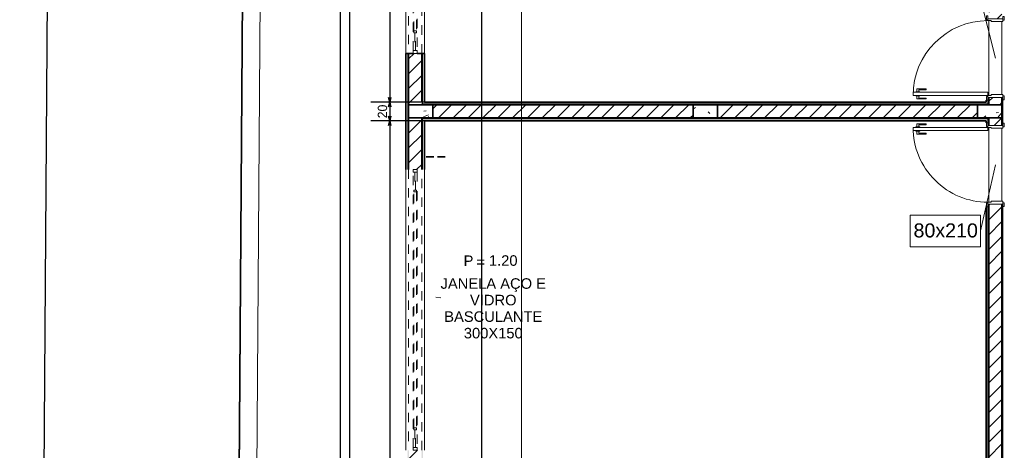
# Model space of a CAD drawing. Header units: millimetres. Extents: x -109 to 627, y -178 to 173.
# Tile 9 of 178: x -18.49 to -7.97, y 14.42 to 19.02. Entities that reach past the tile are written whole.
import ezdxf

# ---------------------------------------------------------------- set-up
doc = ezdxf.new("R2010")
doc.units = ezdxf.units.MM
doc.linetypes.add('Traço Curto', pattern=[0.00153, 0.001, -0.00053])
doc.layers.add('A-PAREDE', color=5, linetype='Continuous')
doc.layers.add('A-PISOS-NIVEL', color=1, linetype='Continuous')
for name, color, linetype, lineweight in [('ARQ - ALVENARIA - OSSO', 2, 'Continuous', 35), ('ARQ - DIVISORIA', 3, 'Continuous', 35), ('ARQ - JANELA', 2, 'Traço Curto', 5), ('ARQ - PAREDE VISTA', 4, 'Continuous', 9), ('ARQ - PAREDES_HACHURA', 9, 'Continuous', 35), ('ARQ - PAREDES_REVESTIMENTO', 3, 'Continuous', 35), ('ARQ - PILAR', 4, 'Continuous', 15), ('ARQ - PISO', 9, 'Continuous', 5), ('ARQ - PORTA', 3, 'Continuous', 9), ('ARQ - PORTA_FOLHA', 3, 'Continuous', 20), ('ARQ - PORTA_GIRO', 1, 'Continuous', 5), ('ARQ - SIMBOLO_CORTE', 2, 'Continuous', 5), ('ARQ -SIMBOLO_PORTA', 2, 'Continuous', 9), ('ARQ -TEXTO_JANELA', 2, 'Continuous', 9), ('MURO', 2, 'Continuous', 0)]:
    doc.layers.add(name, color=color, linetype=linetype, lineweight=lineweight)
doc.styles.add('Arial_2', font='arial.ttf', dxfattribs={"height": 0.15})
doc.styles.add('Arial_3', font='arial.ttf', dxfattribs={"height": 0.0015})
doc.styles.add('Arial_4', font='arial.ttf', dxfattribs={"height": 0.1125})
doc.styles.add('GULIM', font='Gulim.ttf')
doc.dimstyles.new('GULIM-100', dxfattribs={"dimtxt": 0.1, "dimasz": 0.05, "dimexe": 0.2, "dimexo": 0, "dimgap": 0.025, "dimtad": 1, "dimdec": 0, "dimlfac": 100, "dimzin": 12, "dimdsep": 46, "dimtxsty": 'GULIM', "dimblk": 'OPEN30', "dimcen": 0, "dimclrd": 152, "dimclre": 152, "dimclrt": 152, "dimaunit": 1, "dimadec": 0, "dimazin": 0, "dimtfac": 1.875, "dimtdec": 0, "dimtmove": 2, "dimatfit": 3, "dimldrblk": 'OPEN30', "dimfxl": 0, "dimtolj": 1, "dimtzin": 12, "dimlwd": -1, "dimarcsym": 0})
pattern_1 = [(50, (-17.2688, 35.45875), (0.546291, -0.047295), [0.056985, -0.628837]), (355, (-17.2688, 35.45875), (-0.105401, 0.573222), [0.045988, -0.50287]), (100.451, (-17.2228, 35.45476), (0.44084, 0.525572), [0.048987, -0.533862]), (46.184, (-17.2688, 35.6107), (0.812912, -0.126028), [0.085978, -0.942756]), (96.636, (-17.2008, 35.6007), (0.71181, 0.74206), [0.07298, -0.800793]), (351.184, (-17.2688, 35.6107), (0.712045, 0.742424), [0.068982, -0.753805]), (21, (-17.1928, 35.57273), (0.454867, -0.306212), [0.056985, -0.628837]), (326, (-17.1928, 35.5727), (0.185717, 0.552451), [0.045988, -0.50287]), (71.451, (-17.1548, 35.54773), (0.64037, 0.245952), [0.048987, -0.533862]), (37.5, (-17.26879, 35.45875), (0.0092036, 0.2540508), [0.0249935, -0.471878, 0.0249935, -0.4848744, -0.504869]), (37.5, (-17.26879, 35.45875), (0.0092036, 0.2540508), [-1.006739, 0.0249935, -0.479876]), (7.5, (-17.2688, 35.45875), (0.200409, 0.3006604), [0.0249935, -0.265931, 0.0249935, -0.459881, -0.1919503]), (7.5, (-17.2688, 35.45875), (0.200409, 0.3006604), [-0.775799, 0.0249935, -0.166957]), (327.5, (-17.43874, 35.45875), (0.4063776, -0.0170732), [0.0249935, -0.164957, 0.0249935, -0.5688527, -0.7887957]), (327.5, (-17.43874, 35.45875), (0.4063776, -0.0170732), [-0.784797, 0.024994, -0.763802]), (317.5, (-17.51472, 35.45875), (0.443884, 0.075988), [0.0249935, -0.222942, 0.0249935, -0.369904, -0.559855]), (317.5, (-17.51472, 35.45875), (0.443884, 0.075988), [-0.641834, 0.024994, -0.534861])]
pattern_2 = [(45, (-17.26879, 35.45875), (-0.07917545, 0.07917545), [])]

# ---------------------------------------------------------------- blocks, each defined once
blk = doc.blocks.new('_Open30')
at = {"color": 0, "linetype": 'ByBlock', "lineweight": -2}
for p, q in [((-1, 0.27), (0, 0)), ((0, 0), (-1, -0.27)), ((0, 0), (-1, 0))]:
    blk.add_line(p, q, dxfattribs=at)
blk = doc.blocks.new('*D697')
at = {"color": 152, "lineweight": -2, "transparency": 16777216}
for p, q in [((-15.846, 55.95), (-18.126, 55.966)), ((-16.212, 5.951), (-18.492, 5.968))]:
    blk.add_line(p, q, dxfattribs=at)
at = {"color": 152, "transparency": 16777216}
blk.add_line((-18.291, 6.016), (-17.927, 55.915), dxfattribs=at)
at = {"layer": 'Defpoints', "color": 0, "transparency": 16777216}
for p in [(-17.926, 55.965), (-15.846, 55.95), (-16.212, 5.951)]:
    blk.add_point(p, dxfattribs=at)
at = {"color": 152, "transparency": 16777216, "xscale": 0.05, "yscale": 0.05, "zscale": 0.05}
for p, rotation in [((-17.926, 55.965), 89.58136189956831), ((-18.292, 5.966), 269.5813618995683)]:
    blk.add_blockref('_Open30', p, dxfattribs=dict(at, rotation=rotation))
at = {"color": 152, "transparency": 16777216, "insert": (-18.185, 30.966), "char_height": 0.1, "attachment_point": 5, "rotation": 89.5814, "style": 'GULIM'}
blk.add_mtext('\\A1;5000', dxfattribs=at)
blk = doc.blocks.new('POR_PM_GIRO_1FL - 80 x 210 cm Externa-6311283-NÍVEL 1')
at = {"layer": 'ARQ - PORTA'}
for p, q in [((-0.405, 0.095), (-0.445, 0.095)), ((-0.445, 0.095), (-0.445, 0.08)), ((-0.445, 0.08), (-0.405, 0.08)), ((-0.42, 0.08), (-0.42, -0.08)), ((-0.405, 0.08), (-0.405, 0.095)), ((-0.39, 0.08), (-0.405, 0.08)), ((-0.39, -0.045), (-0.39, 0.08)), ((0.39, 0.08), (0.39, -0.045)), ((0.405, 0.08), (0.39, 0.08)), ((0.445, 0.095), (0.405, 0.095)), ((0.405, 0.095), (0.405, 0.08)), ((0.405, 0.08), (0.445, 0.08)), ((0.42, -0.08), (0.42, 0.08)), ((0.445, 0.08), (0.445, 0.095)), ((-0.41, -0.08), (-0.45, -0.08)), ((-0.45, -0.08), (-0.45, -0.095)), ((-0.45, -0.095), (-0.41, -0.095)), ((-0.41, -0.095), (-0.41, -0.08)), ((-0.41, -0.08), (-0.4, -0.08)), ((-0.4, -0.08), (-0.4, -0.045)), ((-0.4, -0.045), (-0.39, -0.045)), ((0.39, -0.045), (0.4, -0.045)), ((0.4, -0.045), (0.4, -0.08)), ((0.4, -0.08), (0.41, -0.08)), ((0.45, -0.08), (0.41, -0.08)), ((0.41, -0.08), (0.41, -0.095)), ((0.41, -0.095), (0.45, -0.095)), ((0.45, -0.095), (0.45, -0.08)), ((-0.427, -0.739), (-0.437, -0.739)), ((-0.437, -0.739), (-0.437, -0.838)), ((-0.437, -0.838), (-0.405, -0.838)), ((-0.427, -0.818), (-0.427, -0.739)), ((-0.405, -0.818), (-0.427, -0.818)), ((-0.405, -0.807), (-0.4, -0.807)), ((-0.405, -0.828), (-0.405, -0.807)), ((-0.405, -0.849), (-0.405, -0.828)), ((-0.36, -0.807), (-0.365, -0.807)), ((-0.36, -0.828), (-0.36, -0.807)), ((-0.36, -0.818), (-0.338, -0.818)), ((-0.36, -0.849), (-0.36, -0.828)), ((-0.328, -0.838), (-0.36, -0.838)), ((-0.338, -0.818), (-0.338, -0.739)), ((-0.338, -0.739), (-0.328, -0.739)), ((-0.328, -0.739), (-0.328, -0.838)), ((-0.4, -0.849), (-0.405, -0.849)), ((-0.365, -0.849), (-0.36, -0.849))]:
    blk.add_line(p, q, dxfattribs=at)
at = {"layer": 'ARQ - PORTA_FOLHA'}
for p, q in [((-0.365, -0.08), (-0.4, -0.08)), ((-0.4, -0.08), (-0.4, -0.88)), ((-0.365, -0.88), (-0.365, -0.08)), ((-0.4, -0.88), (-0.365, -0.88))]:
    blk.add_line(p, q, dxfattribs=at)
at = {"layer": 'ARQ - PORTA_GIRO'}
blk.add_arc((-0.4, -0.08), 0.8, 270.0322, 0.0322, dxfattribs=at)
blk = doc.blocks.new('JANELA BASCULANTE PRÁTICA DE REVIT - JANELA AÇO E VIDRO BASCULANTE 300X150-V1-NÍVEL 1')
at = {"layer": 'ARQ - JANELA'}
for p, q in [((1.5, 0.07), (-1.5, 0.07)), ((-1.47, 0.02), (-1.5, 0.02)), ((-1.5, 0.02), (-1.5, -0.02)), ((-1.47, -0.02), (-1.47, 0.02)), ((-1.47, 0.02), (1.47, 0.02)), ((-1.28, 0.005), (-1.47, 0.005)), ((-1.47, 0.005), (-1.47, -0.005)), ((-1.26, 0.015), (-1.28, 0.015)), ((-1.28, 0.015), (-1.28, -0.015)), ((-1.28, -0.005), (-1.28, 0.005)), ((-1.26, -0.015), (-1.26, 0.015)), ((-1.26, 0.015), (1.26, 0.015)), ((1.28, 0.015), (1.26, 0.015)), ((1.26, 0.015), (1.26, -0.015)), ((1.28, -0.015), (1.28, 0.015)), ((1.47, 0.005), (1.28, 0.005)), ((1.28, 0.005), (1.28, -0.005)), ((1.5, 0.02), (1.47, 0.02)), ((1.47, 0.02), (1.47, -0.02)), ((1.47, -0.005), (1.47, 0.005)), ((1.5, -0.02), (1.5, 0.02)), ((-1.5, -0.02), (-1.47, -0.02)), ((-1.5, -0.07), (1.5, -0.07)), ((-1.47, -0.005), (-1.28, -0.005)), ((1.47, -0.02), (-1.47, -0.02)), ((-1.28, -0.015), (-1.26, -0.015)), ((1.26, -0.015), (-1.26, -0.015)), ((1.26, -0.015), (1.28, -0.015)), ((1.28, -0.005), (1.47, -0.005)), ((1.47, -0.02), (1.5, -0.02))]:
    blk.add_line(p, q, dxfattribs=at)
blk = doc.blocks.new('POR_PM_GIRO_1FL - 80 x 210 cm Externa-6335210-NÍVEL 1')
at = {"layer": 'ARQ - PORTA'}
for p, q in [((-0.4, 0.849), (-0.405, 0.849)), ((-0.405, 0.849), (-0.405, 0.828)), ((-0.365, 0.849), (-0.36, 0.849)), ((-0.36, 0.849), (-0.36, 0.828)), ((-0.437, 0.739), (-0.437, 0.838)), ((-0.437, 0.838), (-0.405, 0.838)), ((-0.427, 0.739), (-0.437, 0.739)), ((-0.405, 0.818), (-0.427, 0.818)), ((-0.427, 0.818), (-0.427, 0.739)), ((-0.405, 0.828), (-0.405, 0.807)), ((-0.405, 0.807), (-0.4, 0.807)), ((-0.36, 0.807), (-0.365, 0.807)), ((-0.328, 0.838), (-0.36, 0.838)), ((-0.36, 0.828), (-0.36, 0.807)), ((-0.36, 0.818), (-0.338, 0.818)), ((-0.338, 0.818), (-0.338, 0.739)), ((-0.338, 0.739), (-0.328, 0.739)), ((-0.328, 0.739), (-0.328, 0.838)), ((-0.45, 0.095), (-0.41, 0.095)), ((-0.45, 0.08), (-0.45, 0.095)), ((-0.41, 0.08), (-0.45, 0.08)), ((-0.42, -0.08), (-0.42, 0.08)), ((-0.41, 0.095), (-0.41, 0.08)), ((-0.41, 0.08), (-0.4, 0.08)), ((-0.4, 0.08), (-0.4, 0.045)), ((-0.4, 0.045), (-0.39, 0.045)), ((-0.39, 0.045), (-0.39, -0.08)), ((0.39, 0.045), (0.4, 0.045)), ((0.39, -0.08), (0.39, 0.045)), ((0.4, 0.08), (0.41, 0.08)), ((0.4, 0.045), (0.4, 0.08)), ((0.41, 0.08), (0.41, 0.095)), ((0.41, 0.095), (0.45, 0.095)), ((0.45, 0.08), (0.41, 0.08)), ((0.42, 0.08), (0.42, -0.08)), ((0.45, 0.095), (0.45, 0.08)), ((-0.445, -0.08), (-0.405, -0.08)), ((-0.445, -0.095), (-0.445, -0.08)), ((-0.405, -0.095), (-0.445, -0.095)), ((-0.405, -0.08), (-0.405, -0.095)), ((-0.39, -0.08), (-0.405, -0.08)), ((0.405, -0.08), (0.39, -0.08)), ((0.405, -0.08), (0.445, -0.08)), ((0.405, -0.095), (0.405, -0.08)), ((0.445, -0.095), (0.405, -0.095)), ((0.445, -0.08), (0.445, -0.095))]:
    blk.add_line(p, q, dxfattribs=at)
at = {"layer": 'ARQ - PORTA_FOLHA'}
for p, q in [((-0.4, 0.88), (-0.365, 0.88)), ((-0.4, 0.08), (-0.4, 0.88)), ((-0.365, 0.88), (-0.365, 0.08)), ((-0.365, 0.08), (-0.4, 0.08))]:
    blk.add_line(p, q, dxfattribs=at)
at = {"layer": 'ARQ - PORTA_GIRO'}
blk.add_arc((-0.4, 0.08), 0.8, 359.9678, 89.9678, dxfattribs=at)
blk = doc.blocks.new('JANELA BASCULANTE PRÁTICA DE REVIT - JANELA AÇO E VIDRO BASCULANTE 300X150-6338859-NÍVEL 1')
at = {"layer": 'ARQ - JANELA'}
for p, q in [((1.5, 0.07), (-1.5, 0.07)), ((-1.47, 0.02), (-1.5, 0.02)), ((-1.5, 0.02), (-1.5, -0.02)), ((-1.47, -0.02), (-1.47, 0.02)), ((-1.47, 0.02), (1.47, 0.02)), ((-1.28, 0.005), (-1.47, 0.005)), ((-1.47, 0.005), (-1.47, -0.005)), ((-1.26, 0.015), (-1.28, 0.015)), ((-1.28, 0.015), (-1.28, -0.015)), ((-1.28, -0.005), (-1.28, 0.005)), ((-1.26, -0.015), (-1.26, 0.015)), ((-1.26, 0.015), (1.26, 0.015)), ((1.28, 0.015), (1.26, 0.015)), ((1.26, 0.015), (1.26, -0.015)), ((1.28, -0.015), (1.28, 0.015)), ((1.47, 0.005), (1.28, 0.005)), ((1.28, 0.005), (1.28, -0.005)), ((1.5, 0.02), (1.47, 0.02)), ((1.47, 0.02), (1.47, -0.02)), ((1.47, -0.005), (1.47, 0.005)), ((1.5, -0.02), (1.5, 0.02)), ((-1.5, -0.02), (-1.47, -0.02)), ((-1.5, -0.07), (1.5, -0.07)), ((-1.47, -0.005), (-1.28, -0.005)), ((1.47, -0.02), (-1.47, -0.02)), ((-1.28, -0.015), (-1.26, -0.015)), ((1.26, -0.015), (-1.26, -0.015)), ((1.26, -0.015), (1.28, -0.015)), ((1.28, -0.005), (1.47, -0.005)), ((1.47, -0.02), (1.5, -0.02))]:
    blk.add_line(p, q, dxfattribs=at)
blk = doc.blocks.new('Identificador de Porta - Legal-790717-NÍVEL 1')
at = {"layer": 'ARQ -SIMBOLO_PORTA'}
for p, q in [((-0.00575, -0.0037), (-0.00575, 0.00083)), ((-0.00575, 0.00083), (0.00425, 0.00083)), ((0.00425, 0.00083), (0.00425, -0.0037)), ((0.00425, -0.0037), (-0.00575, -0.0037))]:
    blk.add_line(p, q, dxfattribs=at)
blk = doc.blocks.new('Identificação de Janela - Modelo 1-6080617-NÍVEL 1')
at = {"layer": 'ARQ -TEXTO_JANELA', "char_height": 0.0015, "attachment_point": 1, "style": 'Arial_3'}
for s, insert, width in [('P', (-0.00449, 0.00572), 0.0016835), ('=', (-0.00267, 0.00556), 0.0015232)]:
    blk.add_mtext(s, dxfattribs=dict(at, insert=insert, width=width))
blk = doc.blocks.new('*D715')
at = {"color": 152, "lineweight": -2, "transparency": 16777216}
for p, q in [((-14.167, 26.533), (-14.739, 26.533)), ((-14.167, 18.135), (-14.739, 18.135))]:
    blk.add_line(p, q, dxfattribs=at)
at = {"color": 152, "transparency": 16777216}
blk.add_line((-14.539, 26.483), (-14.539, 18.185), dxfattribs=at)
at = {"layer": 'Defpoints', "color": 0, "transparency": 16777216}
for p in [(-14.167, 26.533), (-14.539, 18.135), (-14.167, 18.135)]:
    blk.add_point(p, dxfattribs=at)
at = {"color": 152, "transparency": 16777216, "xscale": 0.05, "yscale": 0.05, "zscale": 0.05}
for p, rotation in [((-14.539, 26.533), 90), ((-14.539, 18.135), 270)]:
    blk.add_blockref('_Open30', p, dxfattribs=dict(at, rotation=rotation))
at = {"color": 152, "transparency": 16777216, "insert": (-14.616, 22.334), "char_height": 0.1, "attachment_point": 5, "rotation": 90, "style": 'GULIM'}
blk.add_mtext('\\A1;840', dxfattribs=at)
blk = doc.blocks.new('*D716')
at = {"color": 152, "lineweight": -2, "transparency": 16777216}
for p, q in [((-14.167, 18.135), (-14.739, 18.135)), ((-14.167, 17.935), (-14.739, 17.935))]:
    blk.add_line(p, q, dxfattribs=at)
at = {"color": 152, "transparency": 16777216}
blk.add_line((-14.539, 18.085), (-14.539, 17.985), dxfattribs=at)
at = {"layer": 'Defpoints', "color": 0, "transparency": 16777216}
for p in [(-14.167, 18.135), (-14.539, 17.935), (-14.167, 17.935)]:
    blk.add_point(p, dxfattribs=at)
at = {"color": 152, "transparency": 16777216, "xscale": 0.05, "yscale": 0.05, "zscale": 0.05}
for p, rotation in [((-14.539, 18.135), 90), ((-14.539, 17.935), 270)]:
    blk.add_blockref('_Open30', p, dxfattribs=dict(at, rotation=rotation))
at = {"color": 152, "transparency": 16777216, "insert": (-14.616, 18.035), "char_height": 0.1, "attachment_point": 5, "rotation": 90, "style": 'GULIM'}
blk.add_mtext('\\A1;20', dxfattribs=at)
blk = doc.blocks.new('*D717')
at = {"color": 152, "lineweight": -2, "transparency": 16777216}
for p, q in [((-14.167, 17.935), (-14.739, 17.935)), ((-14.167, 9.538), (-14.739, 9.538))]:
    blk.add_line(p, q, dxfattribs=at)
at = {"color": 152, "transparency": 16777216}
blk.add_line((-14.539, 17.885), (-14.539, 9.588), dxfattribs=at)
at = {"layer": 'Defpoints', "color": 0, "transparency": 16777216}
for p in [(-14.167, 17.935), (-14.539, 9.538), (-14.167, 9.538)]:
    blk.add_point(p, dxfattribs=at)
at = {"color": 152, "transparency": 16777216, "xscale": 0.05, "yscale": 0.05, "zscale": 0.05}
for p, rotation in [((-14.539, 17.935), 90), ((-14.539, 9.538), 270)]:
    blk.add_blockref('_Open30', p, dxfattribs=dict(at, rotation=rotation))
at = {"color": 152, "transparency": 16777216, "insert": (-14.616, 13.736), "char_height": 0.1, "attachment_point": 5, "rotation": 90, "style": 'GULIM'}
blk.add_mtext('\\A1;840', dxfattribs=at)
blk = doc.blocks.new('*D719')
at = {"layer": 'A-PAREDE', "color": 152, "lineweight": -2, "transparency": 16777216}
for p, q in [((-14.367, 52.726), (-15.264, 52.726)), ((-14.367, 9.338), (-15.264, 9.338))]:
    blk.add_line(p, q, dxfattribs=at)
at = {"layer": 'A-PAREDE', "color": 152, "transparency": 16777216}
blk.add_line((-15.064, 9.388), (-15.064, 52.676), dxfattribs=at)
at = {"layer": 'Defpoints', "color": 0, "transparency": 16777216}
for p in [(-15.064, 52.726), (-14.367, 52.726), (-14.367, 9.338)]:
    blk.add_point(p, dxfattribs=at)
at = {"layer": 'A-PAREDE', "color": 152, "transparency": 16777216, "xscale": 0.05, "yscale": 0.05, "zscale": 0.05}
for p, rotation in [((-15.064, 52.726), 90), ((-15.064, 9.338), 270)]:
    blk.add_blockref('_Open30', p, dxfattribs=dict(at, rotation=rotation))
at = {"layer": 'A-PAREDE', "color": 152, "transparency": 16777216, "insert": (-15.141, 31.032), "char_height": 0.1, "attachment_point": 5, "rotation": 90, "style": 'GULIM'}
blk.add_mtext('\\A1;4339', dxfattribs=at)
blk = doc.blocks.new('*D998')
at = {"color": 152, "lineweight": -2, "transparency": 16777216}
for p, q in [((-14.077, 43.899), (-13.36, 43.899)), ((-14.077, 9.338), (-13.36, 9.338))]:
    blk.add_line(p, q, dxfattribs=at)
at = {"color": 152, "transparency": 16777216}
blk.add_line((-13.56, 43.849), (-13.56, 9.388), dxfattribs=at)
at = {"layer": 'Defpoints', "color": 0, "transparency": 16777216}
for p in [(-14.077, 43.899), (-14.077, 9.338), (-13.56, 9.338)]:
    blk.add_point(p, dxfattribs=at)
at = {"color": 152, "transparency": 16777216, "xscale": 0.05, "yscale": 0.05, "zscale": 0.05}
for p, rotation in [((-13.56, 43.899), 90), ((-13.56, 9.338), 270)]:
    blk.add_blockref('_Open30', p, dxfattribs=dict(at, rotation=rotation))
at = {"color": 152, "transparency": 16777216, "insert": (-13.636, 26.618), "char_height": 0.1, "attachment_point": 5, "rotation": 90, "style": 'GULIM'}
blk.add_mtext('\\A1;3456', dxfattribs=at)

msp = doc.modelspace()

# ---------------------------------------------------------------- hatches: boundary and pattern name
at = {"layer": 'ARQ - PAREDES_HACHURA'}
h = msp.add_hatch(color=256, dxfattribs=at)
h.paths.add_polyline_path([(-14.33719, 9.36758), (-14.33719, 10.05741), (-14.34719, 10.05741), (-14.34719, 9.36758)], flags=0)
h.paths.add_polyline_path([(-14.33719, 13.05661), (-14.33719, 14.41626), (-14.34719, 14.41626), (-14.34719, 13.05661)], flags=0)
h.paths.add_polyline_path([(-14.33719, 17.41582), (-14.33727, 18.6555), (-14.34719, 18.65518), (-14.34719, 17.41582)], flags=0)
h.paths.add_polyline_path([(-14.34719, 21.65472), (-14.33719, 21.65472), (-14.33719, 23.01345), (-14.34719, 23.01345), (-14.34719, 22.20426)], flags=0)
h.paths.add_polyline_path([(-14.33719, 26.01267), (-14.33719, 26.70309), (-14.33719, 35.85071), (-14.34719, 35.85071), (-14.34719, 26.01267)], flags=0)
h.paths.add_polyline_path([(-14.33719, 38.85092), (-14.33719, 40.21057), (-14.34719, 40.21057), (-14.34719, 38.85092)], flags=0)
h.paths.add_polyline_path([(-14.34719, 43.20882), (-14.33719, 43.20882), (-14.33719, 43.89864), (-14.34719, 43.89864), (-14.34719, 43.72868)], flags=0)
h = msp.add_hatch(color=256, dxfattribs=at)
h.paths.add_polyline_path([(-14.18723, 18.11532), (-14.18723, 18.65518), (-14.19722, 18.65518), (-14.19722, 18.11532), (-14.19184, 18.11532)], flags=0)
h.paths.add_polyline_path([(-14.19722, 21.65445), (-14.18723, 21.65445), (-14.18723, 23.0141), (-14.19722, 23.01405), (-14.19722, 22.20426)], flags=0)
h.paths.add_polyline_path([(-14.19722, 26.01327), (-14.18723, 26.01327), (-14.18723, 26.55313), (-14.19722, 26.55312), (-14.19722, 26.53314)], flags=0)
h = msp.add_hatch(dxfattribs=at)
h.set_pattern_fill('FP_6', color=256, scale=0.999741, style=0, pattern_type=2)
h.set_pattern_definition(pattern_2)
h.paths.add_polyline_path([(-14.19722, 18.10532), (-14.19722, 18.65518), (-14.33719, 18.65518), (-14.33719, 18.10532)], flags=0)
h.paths.add_polyline_path([(-14.19722, 21.6544), (-14.19722, 22.20426), (-14.33719, 22.20426), (-14.33719, 21.6544), (-14.24721, 21.6544)], flags=0)
h = msp.add_hatch(dxfattribs=at)
h.set_pattern_fill('FP_6', color=256, scale=0.999741, style=0, pattern_type=2)
h.set_pattern_definition(pattern_2)
h.paths.add_polyline_path([(-7.99883, 18.10532), (-7.99883, 18.1853), (-8.13879, 18.1853), (-8.13879, 18.10532)], flags=0)
h.paths.add_polyline_path([(-8.1138, 19.02508), (-7.99883, 19.02508), (-7.99883, 22.20426), (-8.13879, 22.20426), (-8.13879, 19.02508)], flags=0)
for points in [[(-8.14879, 18.10532), (-8.13879, 18.10532), (-8.13879, 18.11532), (-14.19722, 18.11532), (-14.19722, 18.10532), (-8.1593, 18.10532)], [(-8.14879, 18.11532), (-8.13879, 18.11532), (-8.13879, 18.15531), (-8.14879, 18.15492), (-8.14879, 18.1335)], [(-7.98883, 17.91037), (-7.98883, 18.16031), (-7.99883, 18.16031), (-7.99883, 17.91037)], [(-8.13879, 17.95536), (-8.13879, 17.96536), (-14.19722, 17.96536), (-14.19722, 17.95536), (-8.14879, 17.95536)], [(-7.98883, 9.36758), (-7.98883, 17.0206), (-7.99883, 17.0206), (-7.99883, 9.36758)]]:
    msp.add_hatch(color=256, dxfattribs=at).paths.add_polyline_path(points, flags=0)
h = msp.add_hatch(dxfattribs=at)
h.set_pattern_fill('FP_6', color=256, scale=0.999741, style=0, pattern_type=2)
h.set_pattern_definition(pattern_2)
h.paths.add_polyline_path([(-11.76673, 17.96536), (-11.29798, 17.96536), (-11.29798, 18.10532), (-14.07726, 18.10532), (-14.07726, 17.96536), (-13.46434, 17.96536)], flags=0)
h = msp.add_hatch(dxfattribs=at)
h.set_pattern_fill('FP_6', color=256, scale=0.999741, style=0, pattern_type=2)
h.set_pattern_definition(pattern_2)
h.paths.add_polyline_path([(-8.37151, 17.96536), (-8.25876, 17.96536), (-8.25876, 18.10532), (-11.03804, 18.10532), (-11.03804, 17.96536)], flags=0)
h = msp.add_hatch(dxfattribs=at)
h.set_pattern_fill('FP_6', color=256, scale=0.999741, style=0, pattern_type=2)
h.set_pattern_definition(pattern_2)
h.paths.add_polyline_path([(-14.2872, 13.86642), (-14.19722, 13.86642), (-14.19722, 14.41628), (-14.33719, 14.41628), (-14.33719, 13.86642)], flags=0)
h.paths.add_polyline_path([(-14.33719, 17.4155), (-14.19722, 17.4155), (-14.19722, 17.96536), (-14.33719, 17.96536), (-14.33719, 17.45299)], flags=0)
h = msp.add_hatch(color=256, dxfattribs=at)
h.paths.add_polyline_path([(-14.19722, 9.51755), (-14.18723, 9.51826), (-14.18723, 10.05741), (-14.19722, 10.05741), (-14.19722, 9.53754)], flags=0)
h.paths.add_polyline_path([(-14.19722, 13.05663), (-14.18723, 13.05663), (-14.18723, 14.41628), (-14.19722, 14.41628), (-14.19722, 13.60649)], flags=0)
h.paths.add_polyline_path([(-14.18723, 17.4155), (-14.18723, 17.95536), (-14.19722, 17.95534), (-14.19722, 17.4155)], flags=0)
h = msp.add_hatch(color=256, dxfattribs=at)
h.paths.add_polyline_path([(-8.14879, 9.51755), (-8.13879, 9.51756), (-8.13879, 17.0156), (-8.14879, 17.0156), (-8.14879, 9.53572)], flags=0)
h.paths.add_polyline_path([(-8.13879, 17.91537), (-8.13879, 17.95536), (-8.14879, 17.95536), (-8.14879, 17.91537)], flags=0)
h = msp.add_hatch(dxfattribs=at)
h.set_pattern_fill('FP_6', color=256, scale=0.999741, style=0, pattern_type=2)
h.set_pattern_definition(pattern_2)
h.paths.add_polyline_path([(-8.13879, 13.86642), (-7.99883, 13.86642), (-7.99883, 17.0456), (-8.13879, 17.0456), (-8.13879, 15.77578)], flags=0)
h.paths.add_polyline_path([(-8.13879, 17.88538), (-7.99883, 17.88538), (-7.99883, 17.96536), (-8.13879, 17.96536), (-8.13879, 17.90992)], flags=0)
at = {"layer": 'ARQ - PILAR'}
h = msp.add_hatch(dxfattribs=at)
h.set_pattern_fill('FP_1', color=256, scale=0.999741, style=0, pattern_type=2)
h.set_pattern_definition(pattern_1)
h.paths.add_polyline_path([(-14.18723, 17.96536), (-14.07726, 17.96536), (-14.07726, 18.10532), (-14.33719, 18.10532), (-14.33719, 17.96536), (-14.19722, 17.96536)], flags=0)
h = msp.add_hatch(dxfattribs=at)
h.set_pattern_fill('FP_1', color=256, scale=0.999741, style=0, pattern_type=2)
h.set_pattern_definition(pattern_1)
h.paths.add_polyline_path([(-11.03804, 17.96536), (-11.03804, 18.10532), (-11.29798, 18.10532), (-11.29798, 17.96536)], flags=0)
h = msp.add_hatch(dxfattribs=at)
h.set_pattern_fill('FP_1', color=256, scale=0.999741, style=0, pattern_type=2)
h.set_pattern_definition(pattern_1)
h.paths.add_polyline_path([(-8.25876, 17.96536), (-7.99883, 17.96559), (-7.99883, 18.10532), (-8.25876, 18.10532)], flags=0)

# ---------------------------------------------------------------- linework, layer by layer
at = {"linetype": 'Continuous'}
msp.add_line((-15.84619, 55.94972), (-16.21151, 5.951), dxfattribs=at)
at = {"layer": 'A-PISOS-NIVEL', "color": 252}
msp.add_line((-14.96718, 53.72635), (-14.96718, 8.73775), dxfattribs=at)
at = {"layer": 'ARQ - ALVENARIA - OSSO', "color": 4}
msp.add_line((-15.84301, 55.94969), (-16.20824, 5.96392), dxfattribs=at)
at = {"layer": 'ARQ - ALVENARIA - OSSO'}
for p, q in [((-14.2872, 18.65518), (-14.33719, 18.65518)), ((-14.33719, 18.65518), (-14.33719, 18.10532)), ((-14.19722, 18.65518), (-14.24721, 18.65518)), ((-14.19722, 18.13531), (-14.19722, 18.65518)), ((-14.33719, 18.10532), (-14.19722, 18.10532)), ((-14.19722, 18.11532), (-14.19722, 18.10532)), ((-11.29798, 18.10532), (-14.07726, 18.10532)), ((-14.07726, 18.10532), (-14.07726, 17.96536)), ((-11.29798, 17.96536), (-11.29798, 18.10532)), ((-8.25876, 18.10532), (-11.03804, 18.10532)), ((-11.03804, 18.10532), (-11.03804, 17.96536)), ((-8.25876, 17.96536), (-8.25876, 18.10532)), ((-8.13879, 18.1853), (-8.13879, 18.10532)), ((-8.13879, 18.10532), (-7.99883, 18.10532)), ((-7.99883, 18.10532), (-7.99883, 18.1853)), ((-14.19722, 17.96536), (-14.33719, 17.96536)), ((-14.33719, 17.96536), (-14.33719, 17.4155)), ((-14.19722, 17.4155), (-14.19722, 17.96536)), ((-14.07726, 17.96536), (-11.29798, 17.96536)), ((-11.03804, 17.96536), (-8.25876, 17.96536)), ((-7.99883, 17.96536), (-8.13879, 17.96536)), ((-8.13879, 17.96536), (-8.13879, 17.88538)), ((-7.99883, 17.88538), (-7.99883, 17.96536)), ((-14.11788, 17.55132), (-14.0679, 17.55132)), ((-14.02791, 17.55132), (-13.97792, 17.55132)), ((-8.13879, 17.0456), (-8.13879, 13.86642)), ((-7.99883, 13.86642), (-7.99883, 17.0456))]:
    msp.add_line(p, q, dxfattribs=at)
at = {"layer": 'ARQ - DIVISORIA'}
for p, q in [((-14.33719, 18.6555), (-14.34719, 18.6555)), ((-14.33719, 17.96536), (-14.33719, 18.6555)), ((-14.18723, 18.65518), (-14.19722, 18.65518)), ((-14.19722, 18.10532), (-8.13879, 18.10532)), ((-8.13879, 18.15531), (-8.14879, 18.15531)), ((-7.98883, 18.16031), (-7.99883, 18.16031)), ((-7.99883, 18.10532), (-7.99883, 17.96536)), ((-8.13879, 17.96536), (-14.19722, 17.96536)), ((-8.14879, 17.91537), (-8.13879, 17.91537)), ((-7.99883, 17.91037), (-7.98883, 17.91037)), ((-14.12788, 17.55163), (-14.11788, 17.55163)), ((-13.97792, 17.55132), (-13.96792, 17.55132)), ((-8.13879, 17.0156), (-8.14879, 17.0156)), ((-7.98883, 17.0206), (-7.99883, 17.0206))]:
    msp.add_line(p, q, dxfattribs=at)
at = {"layer": 'ARQ - PAREDE VISTA'}
for p, q in [((-14.36718, 18.6555), (-14.36718, 21.65472)), ((-14.16723, 21.65445), (-14.16723, 18.65518)), ((-14.34719, 17.41582), (-14.34719, 18.6555)), ((-14.18723, 18.65518), (-14.18723, 18.11532)), ((-14.18723, 18.11532), (-8.14879, 18.11532)), ((-8.14879, 18.11532), (-8.14879, 18.15531)), ((-7.98883, 18.16031), (-7.98883, 17.91037)), ((-8.14879, 17.95536), (-14.18723, 17.95536)), ((-14.18723, 17.95536), (-14.18723, 17.4155)), ((-8.14879, 17.91537), (-8.14879, 17.95536)), ((-14.36718, 14.41626), (-14.36718, 17.41582)), ((-14.16723, 17.4155), (-14.16723, 14.41628)), ((-8.14879, 9.51755), (-8.14879, 17.0156)), ((-7.98883, 17.0206), (-7.98883, 9.35759))]:
    msp.add_line(p, q, dxfattribs=at)
at = {"layer": 'ARQ - PAREDES_REVESTIMENTO'}
for p, q in [((-14.36718, 18.6555), (-14.36718, 17.41582)), ((-14.34719, 18.6555), (-14.36718, 18.6555)), ((-14.16723, 18.65518), (-14.18723, 18.65518)), ((-14.16723, 18.13531), (-14.16723, 18.65518)), ((-8.16879, 18.13531), (-14.16723, 18.13531)), ((-8.16879, 18.15531), (-8.16879, 18.13531)), ((-8.16379, 18.15531), (-8.16879, 18.15531)), ((-14.16723, 17.93537), (-8.16879, 17.93537)), ((-14.16723, 17.4155), (-14.16723, 17.93537)), ((-8.16879, 17.93537), (-8.16879, 17.91537)), ((-8.16879, 17.91537), (-8.16379, 17.91537)), ((-14.14787, 17.55163), (-14.12788, 17.55163)), ((-13.96792, 17.55132), (-13.94793, 17.55132)), ((-8.16879, 17.0156), (-8.16879, 9.53754)), ((-8.16379, 17.0156), (-8.16879, 17.0156))]:
    msp.add_line(p, q, dxfattribs=at)
at = {"layer": 'ARQ - PILAR'}
for p, q in [((-14.07726, 18.10532), (-14.33719, 18.10532)), ((-14.33719, 18.10532), (-14.33719, 17.96536)), ((-14.07726, 17.96536), (-14.07726, 18.10532)), ((-11.03804, 18.10532), (-11.29798, 18.10532)), ((-11.29798, 18.10532), (-11.29798, 17.96536)), ((-11.03804, 17.96536), (-11.03804, 18.10532)), ((-7.99883, 18.10532), (-8.25876, 18.10532)), ((-8.25876, 18.10532), (-8.25876, 17.96536)), ((-7.99883, 17.96536), (-7.99883, 18.10532)), ((-14.33719, 17.96536), (-14.07726, 17.96536)), ((-11.29798, 17.96536), (-11.03804, 17.96536)), ((-8.25876, 17.96536), (-7.99883, 17.96536))]:
    msp.add_line(p, q, dxfattribs=at)
at = {"layer": 'ARQ - PISO'}
for p, q in [((-8.13879, 18.2053), (-8.13879, 19.00509)), ((-7.99883, 18.21529), (-7.99883, 18.99509)), ((-8.13879, 17.06559), (-8.13879, 17.86538)), ((-7.99883, 17.07559), (-7.99883, 17.85539))]:
    msp.add_line(p, q, dxfattribs=at)
at = {"layer": 'ARQ - SIMBOLO_CORTE'}
msp.add_line((-13.13065, 56.16892), (-13.13065, 5.39384), dxfattribs=at)
at = {"layer": 'ARQ -SIMBOLO_PORTA'}
for p, q in [((-8.06881, 18.60519), (-8.22951, 19.24252)), ((-8.06881, 17.46549), (-8.22951, 16.7589))]:
    msp.add_line(p, q, dxfattribs=at)
at = {"layer": 'ARQ -TEXTO_JANELA'}
msp.add_line((-14.0479, 16.0517), (-13.99334, 16.04336), dxfattribs=at)
at = {"layer": 'MURO', "color": 4, "linetype": 'ByBlock'}
msp.add_line((-15.65306, 55.94803), (-16.01693, 6.14931), dxfattribs=at)

# ---------------------------------------------------------------- block references
at = {"layer": 'ARQ - JANELA', "xscale": 0.9997410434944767, "yscale": 0.9997410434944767, "zscale": 0.9997410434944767}
for name, p, rotation in [('JANELA BASCULANTE PRÁTICA DE REVIT - JANELA AÇO E VIDRO BASCULANTE 300X150-6338859-NÍVEL 1', (-14.26721, 20.15479), 89.99999999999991), ('JANELA BASCULANTE PRÁTICA DE REVIT - JANELA AÇO E VIDRO BASCULANTE 300X150-V1-NÍVEL 1', (-14.26721, 15.91589), 269.9999999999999)]:
    msp.add_blockref(name, p, dxfattribs=dict(at, rotation=rotation))
at = {"layer": 'ARQ - PORTA', "xscale": 0.9997410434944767, "yscale": 0.9997410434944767, "zscale": 0.9997410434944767}
for name, p, rotation in [('POR_PM_GIRO_1FL - 80 x 210 cm Externa-6335210-NÍVEL 1', (-8.06881, 18.60519), 89.99999999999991), ('POR_PM_GIRO_1FL - 80 x 210 cm Externa-6311283-NÍVEL 1', (-8.06881, 17.46549), 269.9999999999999)]:
    msp.add_blockref(name, p, dxfattribs=dict(at, rotation=rotation))
at = {"layer": 'ARQ -SIMBOLO_PORTA', "xscale": 74.98057826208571, "yscale": 74.98057826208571, "zscale": 74.98057826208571}
msp.add_blockref('Identificador de Porta - Legal-790717-NÍVEL 1', (-8.54842, 16.86649), dxfattribs=at)
at = {"layer": 'ARQ -TEXTO_JANELA', "xscale": 74.98057826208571, "yscale": 74.98057826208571, "zscale": 74.98057826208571}
msp.add_blockref('Identificação de Janela - Modelo 1-6080617-NÍVEL 1', (-13.41306, 16.06839), dxfattribs=at)

# ---------------------------------------------------------------- texts
at = {"layer": 'ARQ -SIMBOLO_PORTA', "insert": (-8.59979, 16.83964), "char_height": 0.149961, "width": 0.8224899, "attachment_point": 2, "line_spacing_factor": 0.941778, "style": 'Arial_2'}
msp.add_mtext('80x210', dxfattribs=at)
at = {"layer": 'ARQ -TEXTO_JANELA', "line_spacing_factor": 0.941778, "style": 'Arial_4'}
for s, insert, char_height, width, attachment_point in [('1.20', (-13.17321, 16.49931), 0.112471, 0.3662711, 3), ('JANELA AÇO E\\PVIDRO\\PBASCULANTE\\P300X150', (-13.4328, 16.2537), 0.1124709, 1.3452891, 2)]:
    msp.add_mtext(s, dxfattribs=dict(at, insert=insert, char_height=char_height, width=width, attachment_point=attachment_point))

# ---------------------------------------------------------------- dimensions: what is measured, and where the dimension line sits
dim = msp.add_aligned_dim(p1=(-16.21151, 5.951), p2=(-15.84619, 55.94972), distance=2.08012, dimstyle='GULIM-100')
dim.commit()
dim.dimension.update_dxf_attribs({"geometry": '*D697', "text_midpoint": (-18.18518, 30.96612)})
for base, p1, p2, picture, middle in [((-13.56002, 9.33759), (-14.07726, 43.89864), (-14.07726, 9.33759), '*D998', (-13.63635, 26.61812)), ((-14.53946, 18.13531), (-14.16723, 26.53314), (-14.16723, 18.13531), '*D715', (-14.61579, 22.33423)), ((-14.53946, 17.93537), (-14.16723, 18.13531), (-14.16723, 17.93537), '*D716', (-14.61572, 18.03534)), ((-14.53946, 9.53754), (-14.16723, 17.93537), (-14.16723, 9.53754), '*D717', (-14.61579, 13.73645))]:
    dim = msp.add_linear_dim(base=base, p1=p1, p2=p2, angle=90, dimstyle='GULIM-100')
    dim.commit()
    dim.dimension.update_dxf_attribs({"geometry": picture, "text_midpoint": middle})
at = {"layer": 'A-PAREDE', "color": 252}
dim = msp.add_linear_dim(base=(-15.06432, 52.72635), p1=(-14.36718, 9.33759), p2=(-14.36718, 52.72635), angle=90, dimstyle='GULIM-100', dxfattribs=at)
dim.commit()
dim.dimension.update_dxf_attribs({"geometry": '*D719', "text_midpoint": (-15.14065, 31.03197)})

doc.saveas('drawing.dxf')
